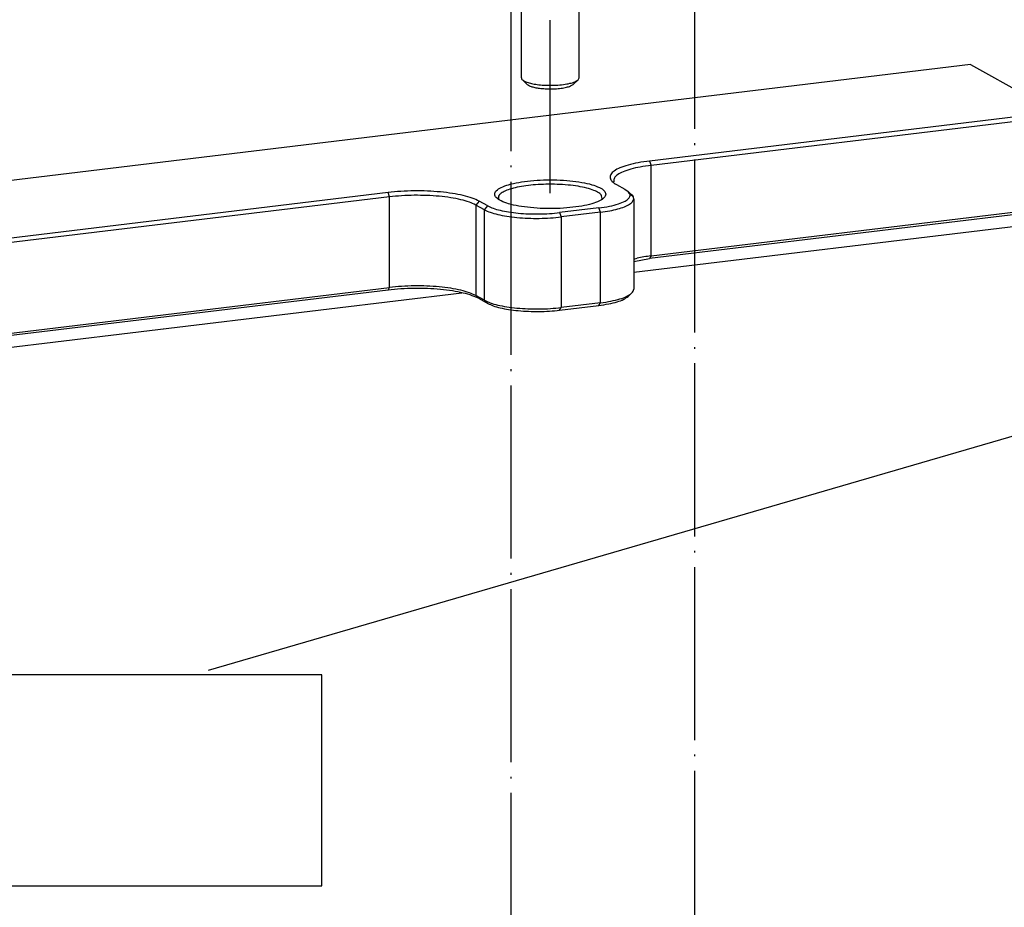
# Model space of a CAD drawing. Header units: inches. Extents: x -399 to 442, y -299 to 295.
# Tile 38 of 138: x -116 to -61, y 46 to 96. Entities that reach past the tile are written whole.
import ezdxf

# ---------------------------------------------------------------- set-up
doc = ezdxf.new("R2010")
doc.units = ezdxf.units.IN
doc.linetypes.add('DOT_CENTER', pattern=[14, 12, -1, 0, -1])
doc.layers.add('1', color=7, linetype='Continuous')
doc.styles.add('CONVERTER_13', font='txt.shx', dxfattribs={"width": 0.63})
doc.dimstyles.get("Standard").update_dxf_attribs({"dimtxt": 0.18, "dimasz": 0.18, "dimexe": 0.18, "dimexo": 0.0625, "dimgap": 0.09, "dimtad": 0, "dimtih": 1, "dimtoh": 1, "dimdec": 4, "dimzin": 0, "dimdsep": 46, "dimtxsty": 'Standard', "dimcen": 0.09, "dimadec": 0, "dimazin": 0, "dimtfac": 1, "dimtdec": 4, "dimtofl": 0, "dimtmove": 0, "dimatfit": 3, "dimfxl": 1, "dimtolj": 1, "dimtzin": 0, "dimarcsym": 0})

# ---------------------------------------------------------------- blocks, each defined once
blk = doc.blocks.new('0515-0488_5__8', base_point=(-111.527, 114.637))
at = {"color": 7, "linetype": 'Continuous'}
for p, q in [((-111.157, 126.904), (-110.93, 127.026)), ((-110.93, 127.026), (-110.747, 127.105)), ((-110.747, 127.105), (-110.621, 127.167)), ((-110.621, 127.167), (-109.685, 127.374)), ((-108.759, 127.068), (-109.753, 126.701)), ((-109.685, 127.374), (-108.547, 127.48)), ((-107.034, 127.029), (-108.759, 127.068)), ((-108.759, 127.068), (-108.759, 126.289)), ((-108.547, 127.48), (-107.343, 127.472)), ((-107.343, 127.472), (-106.225, 127.351)), ((-107.034, 127.029), (-107.034, 126.352)), ((-106.302, 126.623), (-107.034, 127.029)), ((-106.225, 127.351), (-105.325, 127.131)), ((-105.325, 127.131), (-105.119, 127.026)), ((-105.119, 127.026), (-104.728, 126.777)), ((-111.527, 126.372), (-111.456, 126.49)), ((-111.527, 126.372), (-111.527, 122.798)), ((-111.456, 126.49), (-111.434, 126.559)), ((-111.434, 126.559), (-111.359, 126.668)), ((-111.359, 126.668), (-111.263, 126.839)), ((-111.263, 126.839), (-111.157, 126.904)), ((-109.753, 126.701), (-109.021, 126.295)), ((-109.021, 126.295), (-107.295, 126.256)), ((-107.295, 126.256), (-106.302, 126.623)), ((-104.728, 126.777), (-104.62, 126.559)), ((-104.62, 126.559), (-104.599, 126.46)), ((-104.599, 126.46), (-104.527, 126.372)), ((-104.527, 122.798), (-104.527, 126.372)), ((-110.027, 115.409), (-110.027, 122.073)), ((-106.027, 115.409), (-106.027, 122.07)), ((-106.101, 115.27), (-106.027, 115.409)), ((-109.954, 115.27), (-109.617, 114.957)), ((-106.101, 115.27), (-106.438, 114.957))]:
    blk.add_line(p, q, dxfattribs=at)
at = {"color": 1, "linetype": 'Continuous'}
for points, knots in [([(-104.827, 126.662), (-104.858, 126.739), (-104.935, 126.936), (-105.311, 127.107), (-105.803, 127.273), (-106.461, 127.394), (-107.216, 127.473), (-108.028, 127.499), (-108.839, 127.473), (-109.596, 127.394), (-110.248, 127.273), (-110.754, 127.107), (-111.098, 126.936), (-111.278, 126.662), (-111.098, 126.388), (-110.754, 126.218), (-110.248, 126.052), (-109.596, 125.931), (-108.839, 125.851), (-108.028, 125.825), (-107.216, 125.851), (-106.461, 125.931), (-105.803, 126.052), (-105.311, 126.218), (-104.935, 126.388), (-104.858, 126.585), (-104.827, 126.662)], [0, 0, 0, 0, 0.240498, 0.617454, 1.154144, 1.829828, 2.60603, 3.434731, 4.263433, 5.039635, 5.715319, 6.252009, 6.628965, 6.869463, 7.109961, 7.486917, 8.023607, 8.699291, 9.475493, 10.304194, 11.132896, 11.909098, 12.584782, 13.121472, 13.498428, 13.738926, 13.738926, 13.738926, 13.738926]), ([(-111.52, 126.312), (-111.467, 126.23), (-111.333, 126.023), (-110.902, 125.848), (-110.336, 125.676), (-109.609, 125.554), (-108.786, 125.478), (-107.913, 125.458), (-107.047, 125.493), (-106.246, 125.582), (-105.552, 125.716), (-105.034, 125.895), (-104.639, 126.08), (-104.559, 126.29), (-104.527, 126.372)], [0, 0, 0, 0, 0.285595, 0.727664, 1.334891, 2.081169, 2.924787, 3.815428, 4.698958, 5.521814, 6.235419, 6.801268, 7.199409, 7.455862, 7.455862, 7.455862, 7.455862])]:
    blk.add_open_spline(points, degree=3, knots=knots, dxfattribs=at)
at = {"color": 7, "linetype": 'Continuous'}
for points, knots in [([(-111.527, 126.372), (-111.527, 126.362), (-111.526, 126.342), (-111.522, 126.322), (-111.52, 126.312)], [0, 0, 0, 0, 0.03028317, 0.06103012, 0.06103012, 0.06103012, 0.06103012]), ([(-111.527, 122.798), (-111.504, 122.727), (-111.447, 122.55), (-111.14, 122.376), (-110.731, 122.21), (-110.178, 122.075), (-109.524, 121.971), (-108.795, 121.907), (-108.027, 121.885), (-107.26, 121.907), (-106.531, 121.971), (-105.877, 122.075), (-105.323, 122.21), (-104.915, 122.376), (-104.608, 122.55), (-104.551, 122.727), (-104.527, 122.798)], [0, 0, 0, 0, 0.219847, 0.54182, 0.99279, 1.565247, 2.237587, 2.980384, 3.759539, 4.538693, 5.28149, 5.953829, 6.526286, 6.977255, 7.299227, 7.519074, 7.519074, 7.519074, 7.519074]), ([(-110.027, 115.409), (-110.023, 115.385), (-110.014, 115.331), (-109.976, 115.292), (-109.954, 115.27)], [0, 0, 0, 0, 0.0723654, 0.1602324, 0.1602324, 0.1602324, 0.1602324]), ([(-109.954, 115.27), (-109.896, 115.23), (-109.756, 115.133), (-109.472, 115.047), (-109.117, 114.968), (-108.853, 114.938), (-108.711, 114.923)], [0, 0, 0, 0, 0.213034, 0.508653, 0.878258, 1.305021, 1.305021, 1.305021, 1.305021]), ([(-109.617, 114.957), (-109.569, 114.923), (-109.453, 114.843), (-109.219, 114.772), (-108.927, 114.707), (-108.709, 114.683), (-108.592, 114.67)], [0, 0, 0, 0, 0.175753, 0.419639, 0.724563, 1.076642, 1.076642, 1.076642, 1.076642]), ([(-108.711, 114.923), (-108.533, 114.91), (-108.173, 114.885), (-107.638, 114.896), (-107.132, 114.938), (-106.694, 115.018), (-106.344, 115.11), (-106.172, 115.224), (-106.101, 115.27)], [0, 0, 0, 0, 0.536405, 1.083193, 1.602162, 2.057702, 2.420662, 2.674264, 2.674264, 2.674264, 2.674264]), ([(-108.592, 114.67), (-108.445, 114.659), (-108.147, 114.638), (-107.706, 114.648), (-107.289, 114.683), (-106.928, 114.749), (-106.639, 114.824), (-106.496, 114.918), (-106.438, 114.957)], [0, 0, 0, 0, 0.442536, 0.893638, 1.321789, 1.697611, 1.997052, 2.206272, 2.206272, 2.206272, 2.206272])]:
    blk.add_open_spline(points, degree=3, knots=knots, dxfattribs=at)
at = {"layer": '1', "color": 1, "linetype": 'DOT_CENTER'}
blk.add_line((-108.027, 107.408), (-108.027, 123.573), dxfattribs=at)
blk = doc.blocks.new('N2390-20305_plate__15', base_point=(-318.006, 84.092))
at = {"color": 7, "linetype": 'Continuous'}
for p, q in [((-78.894, 116.328), (-153.347, 107.343)), ((-78.894, 116.328), (-72.977, 113.044)), ((-101.035, 103.067), (1.559, 115.449)), ((1.453, 115.266), (-101.141, 102.884)), ((-72.977, 113.044), (-101.141, 109.645)), ((-72.872, 112.744), (-101.035, 109.345)), ((-103.629, 108.239), (-103.616, 108.199)), ((-103.438, 108.012), (-102.847, 107.683)), ((-119.267, 107.458), (-147.431, 104.059)), ((-119.161, 107.158), (-147.325, 103.759)), ((-102.847, 107.683), (-102.633, 107.533)), ((-102.633, 107.533), (-102.392, 107.309)), ((-102.354, 107.271), (-102.62, 107.469)), ((-102.28, 107.168), (-102.62, 107.469)), ((-102.392, 107.309), (-102.354, 107.271)), ((-102.354, 107.271), (-102.28, 107.168)), ((-112.59, 106.266), (-113.181, 106.594)), ((-112.363, 106.535), (-112.955, 106.863)), ((-111.596, 106.979), (-111.588, 106.968)), ((-104.47, 106.964), (-104.436, 107.037)), ((-102.245, 107.032), (-102.245, 100.753)), ((-104.661, 106.393), (-107.379, 106.065)), ((-104.555, 106.093), (-107.274, 105.765)), ((-102.245, 101.944), (-72.069, 105.586)), ((-102.245, 102.851), (-101.997, 102.91)), ((-102.245, 102.674), (-101.141, 102.884)), ((-119.267, 100.696), (-221.861, 88.314)), ((-221.755, 88.497), (-119.161, 100.879)), ((-150.241, 96.152), (-114.162, 100.506)), ((-112.59, 99.987), (-113.181, 100.316)), ((-102.633, 100.252), (-102.392, 100.476)), ((-112.955, 100.102), (-112.363, 99.773)), ((-107.379, 99.304), (-104.661, 99.632)), ((-104.555, 99.815), (-107.274, 99.487))]:
    blk.add_line(p, q, dxfattribs=at)
at = {"color": 1, "linetype": 'Continuous'}
for p, q in [((-101.141, 109.645), (-101.035, 109.345)), ((-101.035, 103.067), (-101.035, 109.345)), ((-119.161, 107.158), (-119.267, 107.458)), ((-119.161, 100.879), (-119.161, 107.158)), ((-112.955, 106.863), (-113.181, 106.594)), ((-113.181, 106.594), (-113.181, 100.316)), ((-112.59, 106.266), (-112.363, 106.535)), ((-112.59, 99.987), (-112.59, 106.266)), ((-107.379, 106.065), (-107.274, 105.765)), ((-107.274, 105.765), (-107.274, 99.487)), ((-104.555, 106.093), (-104.661, 106.393)), ((-104.555, 99.815), (-104.555, 106.093)), ((-101.035, 103.067), (-101.141, 102.884)), ((-119.267, 100.696), (-119.161, 100.879)), ((-113.181, 100.316), (-112.955, 100.102)), ((-112.59, 99.987), (-112.363, 99.773)), ((-104.661, 99.632), (-104.555, 99.815)), ((-107.379, 99.304), (-107.274, 99.487))]:
    blk.add_line(p, q, dxfattribs=at)
at = {"color": 7, "linetype": 'Continuous'}
for points, knots in [([(-101.141, 109.645), (-101.409, 109.609), (-101.912, 109.54), (-102.599, 109.382), (-103.159, 109.199), (-103.568, 108.99), (-103.839, 108.761), (-103.915, 108.462), (-103.735, 108.191), (-103.548, 108.078), (-103.438, 108.012)], [0, 0, 0, 0, 0.810635, 1.5224, 2.113487, 2.571082, 2.899632, 3.145572, 3.418046, 3.801604, 3.801604, 3.801604, 3.801604]), ([(-101.035, 109.345), (-101.289, 109.311), (-101.766, 109.245), (-102.416, 109.096), (-102.949, 108.922), (-103.329, 108.725), (-103.603, 108.506), (-103.621, 108.319), (-103.629, 108.239)], [0, 0, 0, 0, 0.76797, 1.442274, 2.002252, 2.435763, 2.747021, 2.980016, 2.980016, 2.980016, 2.980016]), ([(-104.177, 107.344), (-104.208, 107.429), (-104.284, 107.643), (-104.672, 107.841), (-105.186, 108.032), (-105.878, 108.181), (-106.685, 108.288), (-107.572, 108.342), (-108.483, 108.342), (-109.369, 108.288), (-110.178, 108.181), (-110.865, 108.032), (-111.392, 107.841), (-111.75, 107.643), (-111.928, 107.344), (-111.75, 107.045), (-111.392, 106.846), (-110.865, 106.655), (-110.178, 106.507), (-109.369, 106.399), (-108.483, 106.345), (-107.572, 106.345), (-106.685, 106.399), (-105.878, 106.507), (-105.186, 106.655), (-104.672, 106.846), (-104.284, 107.045), (-104.208, 107.259), (-104.177, 107.344)], [0, 0, 0, 0, 0.263405, 0.661863, 1.224949, 1.937694, 2.767062, 3.670056, 4.598189, 5.501183, 6.330551, 7.043297, 7.606382, 8.00484, 8.268245, 8.53165, 8.930109, 9.493193, 10.205939, 11.035307, 11.938301, 12.866434, 13.769428, 14.598796, 15.311541, 15.874627, 16.273085, 16.53649, 16.53649, 16.53649, 16.53649]), ([(-108.321, 108.031), (-108.56, 108.022), (-109.025, 108.005), (-109.692, 107.935), (-110.292, 107.834), (-110.8, 107.706), (-111.201, 107.554), (-111.475, 107.391), (-111.65, 107.184), (-111.613, 107.044), (-111.596, 106.979)], [0, 0, 0, 0, 0.717073, 1.3957, 2.010604, 2.540016, 2.967681, 3.286668, 3.510268, 3.700049, 3.700049, 3.700049, 3.700049]), ([(-104.436, 107.037), (-104.438, 107.107), (-104.442, 107.272), (-104.692, 107.466), (-105.038, 107.634), (-105.529, 107.782), (-106.127, 107.902), (-106.813, 107.986), (-107.554, 108.035), (-108.063, 108.032), (-108.321, 108.031)], [0, 0, 0, 0, 0.202196, 0.476077, 0.868225, 1.380866, 1.99906, 2.699106, 3.451962, 4.225485, 4.225485, 4.225485, 4.225485]), ([(-112.955, 106.863), (-113.111, 106.937), (-113.463, 107.102), (-114.086, 107.266), (-114.823, 107.409), (-115.654, 107.509), (-116.545, 107.567), (-117.464, 107.579), (-118.376, 107.549), (-118.974, 107.488), (-119.267, 107.458)], [0, 0, 0, 0, 0.517704, 1.164649, 1.923439, 2.769461, 3.673453, 4.603324, 5.525769, 6.407828, 6.407828, 6.407828, 6.407828]), ([(-113.181, 106.594), (-113.329, 106.664), (-113.663, 106.821), (-114.253, 106.976), (-114.951, 107.111), (-115.738, 107.206), (-116.583, 107.261), (-117.454, 107.272), (-118.317, 107.244), (-118.884, 107.186), (-119.161, 107.158)], [0, 0, 0, 0, 0.490457, 1.103352, 1.822205, 2.6237, 3.480113, 4.361043, 5.234939, 6.070574, 6.070574, 6.070574, 6.070574]), ([(-104.661, 106.393), (-104.411, 106.429), (-103.951, 106.493), (-103.337, 106.646), (-102.879, 106.832), (-102.569, 107.027), (-102.452, 107.327), (-102.57, 107.462), (-102.633, 107.533)], [0, 0, 0, 0, 0.755177, 1.394105, 1.890622, 2.237112, 2.473902, 2.735369, 2.735369, 2.735369, 2.735369]), ([(-102.245, 107.032), (-102.247, 107.055), (-102.25, 107.102), (-102.27, 107.146), (-102.28, 107.168)], [0, 0, 0, 0, 0.0689933, 0.1419972, 0.1419972, 0.1419972, 0.1419972]), ([(-112.363, 106.535), (-112.239, 106.477), (-111.962, 106.346), (-111.47, 106.217), (-110.888, 106.104), (-110.232, 106.025), (-109.528, 105.979), (-108.803, 105.97), (-108.083, 105.993), (-107.61, 106.042), (-107.379, 106.065)], [0, 0, 0, 0, 0.408714, 0.91946, 1.518504, 2.186416, 2.900094, 3.634203, 4.362449, 5.058812, 5.058812, 5.058812, 5.058812]), ([(-104.555, 106.093), (-104.337, 106.123), (-103.927, 106.179), (-103.365, 106.305), (-102.898, 106.453), (-102.556, 106.621), (-102.306, 106.801), (-102.263, 106.963), (-102.245, 107.032)], [0, 0, 0, 0, 0.658721, 1.24094, 1.729958, 2.115315, 2.397925, 2.605155, 2.605155, 2.605155, 2.605155]), ([(-112.59, 106.266), (-112.458, 106.204), (-112.161, 106.065), (-111.637, 105.927), (-111.017, 105.807), (-110.317, 105.722), (-109.566, 105.673), (-108.792, 105.663), (-108.024, 105.688), (-107.52, 105.74), (-107.274, 105.765)], [0, 0, 0, 0, 0.435962, 0.980757, 1.619738, 2.332178, 3.093434, 3.876483, 4.653279, 5.396066, 5.396066, 5.396066, 5.396066]), ([(-101.035, 103.067), (-101.202, 103.045), (-101.524, 103.003), (-101.843, 102.94), (-101.997, 102.91)], [0, 0, 0, 0, 0.5049872, 0.9745405, 0.9745405, 0.9745405, 0.9745405]), ([(-113.181, 100.316), (-113.329, 100.385), (-113.663, 100.542), (-114.253, 100.698), (-114.951, 100.832), (-115.738, 100.927), (-116.583, 100.983), (-117.454, 100.994), (-118.317, 100.966), (-118.884, 100.908), (-119.161, 100.879)], [0, 0, 0, 0, 0.490457, 1.103352, 1.822205, 2.6237, 3.480113, 4.361043, 5.234939, 6.070574, 6.070574, 6.070574, 6.070574]), ([(-112.955, 100.102), (-113.111, 100.175), (-113.463, 100.34), (-114.086, 100.505), (-114.823, 100.647), (-115.654, 100.747), (-116.545, 100.806), (-117.464, 100.817), (-118.376, 100.788), (-118.974, 100.726), (-119.267, 100.696)], [0, 0, 0, 0, 0.517704, 1.164649, 1.923439, 2.769461, 3.673453, 4.603324, 5.525769, 6.407828, 6.407828, 6.407828, 6.407828]), ([(-104.555, 99.815), (-104.308, 99.849), (-103.849, 99.912), (-103.233, 100.065), (-102.74, 100.228), (-102.495, 100.402), (-102.392, 100.476)], [0, 0, 0, 0, 0.746043, 1.389107, 1.906081, 2.286341, 2.286341, 2.286341, 2.286341]), ([(-102.392, 100.476), (-102.349, 100.519), (-102.272, 100.597), (-102.254, 100.704), (-102.245, 100.753)], [0, 0, 0, 0, 0.1757301, 0.3204582, 0.3204582, 0.3204582, 0.3204582]), ([(-112.59, 99.987), (-112.458, 99.926), (-112.161, 99.786), (-111.637, 99.648), (-111.017, 99.528), (-110.317, 99.444), (-109.566, 99.395), (-108.792, 99.385), (-108.024, 99.41), (-107.52, 99.461), (-107.274, 99.487)], [0, 0, 0, 0, 0.435962, 0.980757, 1.619738, 2.332178, 3.093434, 3.876483, 4.653279, 5.396066, 5.396066, 5.396066, 5.396066]), ([(-112.363, 99.773), (-112.239, 99.715), (-111.962, 99.585), (-111.47, 99.455), (-110.888, 99.343), (-110.232, 99.264), (-109.528, 99.218), (-108.803, 99.208), (-108.083, 99.232), (-107.61, 99.28), (-107.379, 99.304)], [0, 0, 0, 0, 0.408714, 0.91946, 1.518504, 2.186416, 2.900094, 3.634203, 4.362449, 5.058812, 5.058812, 5.058812, 5.058812]), ([(-104.661, 99.632), (-104.429, 99.664), (-103.999, 99.723), (-103.421, 99.866), (-102.959, 100.019), (-102.73, 100.182), (-102.633, 100.252)], [0, 0, 0, 0, 0.699416, 1.302289, 1.786952, 2.143446, 2.143446, 2.143446, 2.143446])]:
    blk.add_open_spline(points, degree=3, knots=knots, dxfattribs=at)
blk = doc.blocks.new('N2390-20305__16', base_point=(-318.006, 84.092))
blk.add_blockref('N2390-20305_plate__15', (-318.006, 84.092))
blk = doc.blocks.new('N2390-60305__17', base_point=(-318.006, -142.861))
for name, p in [('N2390-20305__16', (-318.006, 84.092)), ('0515-0488_5__8', (-111.527, 114.637))]:
    blk.add_blockref(name, p)
blk = doc.blocks.new('0515-1946_4__69', base_point=(-100.922, 174.191))
at = {"layer": '1', "color": 1, "linetype": 'DOT_CENTER'}
blk.add_line((-98.022, 180.373), (-98.022, -67.771), dxfattribs=at)
blk = doc.blocks.new('0515-1946_3__70', base_point=(-113.664, 172.653))
at = {"layer": '1', "color": 1, "linetype": 'DOT_CENTER'}
blk.add_line((-110.764, 178.835), (-110.764, -69.309), dxfattribs=at)
blk = doc.blocks.new('N2390-60301__120', base_point=(-230.231, 166.276))
for name, p in [('0515-1946_4__69', (-100.922, 174.191)), ('0515-1946_3__70', (-113.664, 172.653))]:
    blk.add_blockref(name, p)
blk = doc.blocks.new('N2494-90112__127', base_point=(-386.375, -319.122))
for name, p in [('N2390-60301__120', (-230.231, 166.276)), ('N2390-60305__17', (-318.006, -142.861))]:
    blk.add_blockref(name, p)
blk = doc.blocks.new('gen1', base_point=(-147.5, 38.75))
at = {"layer": '1', "color": 1}
blk.add_lwpolyline([(-254.464, 74.028), (-254.464, 59.403), (-123.861, 59.403), (-123.861, 74.028)], close=True, dxfattribs=at)
blk.add_blockref('N2494-90112__127', (-386.375, -319.122))
at = {"layer": '1', "color": 1, "insert": (-252.589, 61.653), "char_height": 3.75, "attachment_point": 7, "line_spacing_factor": 1.080432, "style": 'CONVERTER_13'}
blk.add_mtext('INSTALL ITEM 5, 6 WITH ITEM 7 FOR DELTA CASTLE HANDLER.\\PITEM 5, 6 AND 7 IS PART OF THE PRODUCT N2494A-208 ', dxfattribs=at)
at = {"layer": '1', "color": 3, "linetype": 'Continuous', "has_arrowhead": 0}
blk.add_leader([(-49.817, 98.196), (-131.738, 74.313)], dimstyle='Standard', dxfattribs=at)

msp = doc.modelspace()

# ---------------------------------------------------------------- block references
at = {"xscale": 0.8, "yscale": 0.8, "zscale": 0.8}
msp.add_blockref('gen1', (-118, 31), dxfattribs=at)

doc.saveas('drawing.dxf')
